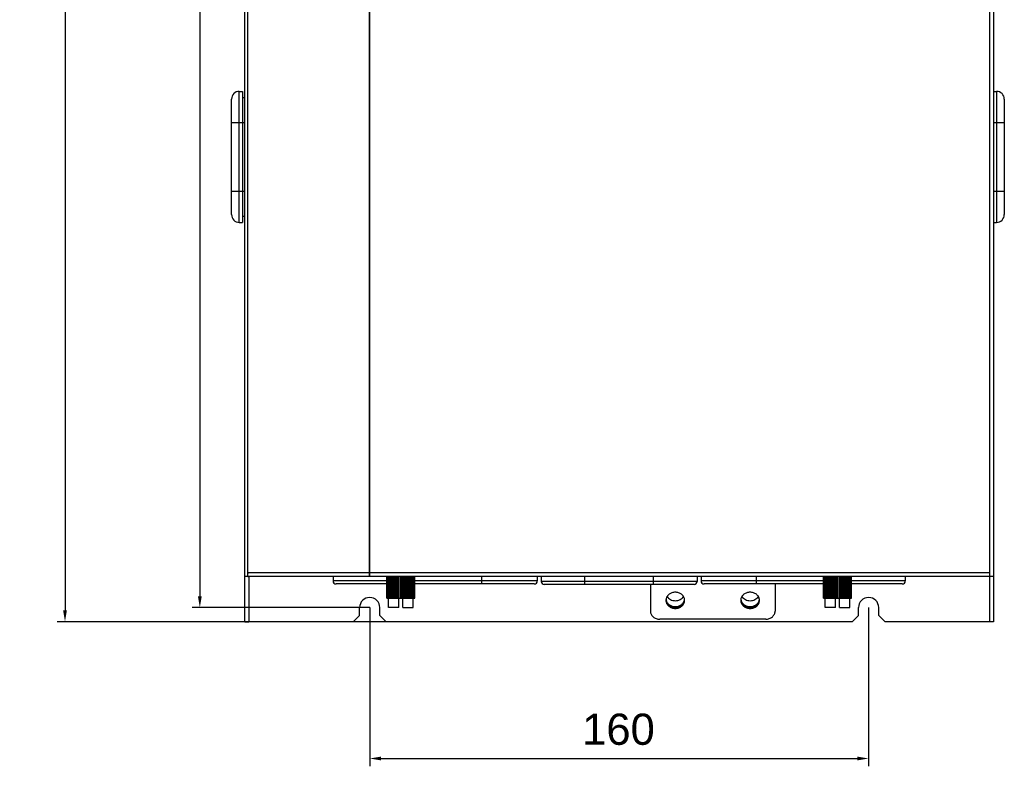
# Model space of a CAD drawing. Header units: millimetres. Extents: x 1117 to 38156, y -1945 to 7303.
# Tile 147 of 256: x 5308 to 5623, y 423 to 663. Entities that reach past the tile are written whole.
import ezdxf

# ---------------------------------------------------------------- set-up
doc = ezdxf.new("R2010")
doc.units = ezdxf.units.MM
doc.styles.get("Standard").update_dxf_attribs({"font": 'arial.ttf'})
doc.dimstyles.new('DIMSTYLE_1', dxfattribs={"dimtxt": 4.2, "dimasz": 3.6, "dimexe": 2.5, "dimexo": 0, "dimgap": 1.05, "dimtad": 1, "dimdsep": 46, "dimtxsty": 'Standard', "dimblk": '_FILLED', "dimblk1": '_FILLED', "dimblk2": '_FILLED', "dimcen": 0.09, "dimazin": 2, "dimtp": 0.01, "dimtm": 0.01, "dimtfac": 1, "dimtofl": 0, "dimtmove": 0, "dimatfit": 3, "dimldrblk": '_FILLED', "dimfxl": 0, "dimtolj": 1, "dimarcsym": 0})

# ---------------------------------------------------------------- blocks, each defined once
blk = doc.blocks.new('_FILLED')
at = {"color": 0, "linetype": 'ByBlock'}
blk.add_solid([(0, 0), (-1, 0.167), (-1, -0.167)], dxfattribs=at)
blk = doc.blocks.new('*D19')
at = {"color": 0, "linetype": 'Continuous', "lineweight": -2}
for p, q in [((5381.31, 887.6), (5319.71, 887.6)), ((5322.21, 884), (5322.21, 473.2)), ((5425.16, 469.6), (5319.71, 469.6))]:
    blk.add_line(p, q, dxfattribs=at)
at = {"layer": 'Defpoints', "color": 0, "linetype": 'Continuous'}
for p in [(5381.31, 887.6), (5322.21, 469.6), (5425.16, 469.6)]:
    blk.add_point(p, dxfattribs=at)
at = {"color": 0, "linetype": 'Continuous', "lineweight": -2, "xscale": 3.6, "yscale": 3.6, "zscale": 3.6}
for p, rotation in [((5322.21, 887.6), 90), ((5322.21, 469.6), 270)]:
    blk.add_blockref('_FILLED', p, dxfattribs=dict(at, rotation=rotation))
at = {"color": 0, "linetype": 'Continuous', "insert": (5307.83, 689.97), "char_height": 10, "width": 37.0125, "attachment_point": 2, "rotation": 90, "line_spacing_factor": 0.9}
blk.add_mtext('\\A1;418', dxfattribs=at)
blk = doc.blocks.new('*D22')
at = {"color": 0, "linetype": 'Continuous', "lineweight": -2}
for p, q in [((5419.91, 880.6), (5362.94, 880.6)), ((5365.44, 877), (5365.44, 477.7)), ((5419.91, 474.1), (5362.94, 474.1))]:
    blk.add_line(p, q, dxfattribs=at)
at = {"layer": 'Defpoints', "color": 0, "linetype": 'Continuous'}
for p in [(5419.91, 880.6), (5365.44, 474.1), (5419.91, 474.1)]:
    blk.add_point(p, dxfattribs=at)
at = {"color": 0, "linetype": 'Continuous', "lineweight": -2, "xscale": 3.6, "yscale": 3.6, "zscale": 3.6}
for p, rotation in [((5365.44, 880.6), 90), ((5365.44, 474.1), 270)]:
    blk.add_blockref('_FILLED', p, dxfattribs=dict(at, rotation=rotation))
at = {"color": 0, "linetype": 'Continuous', "insert": (5351.06, 695.85), "char_height": 10, "width": 61.6875, "attachment_point": 2, "rotation": 90, "line_spacing_factor": 0.9}
blk.add_mtext('\\A1;406.5', dxfattribs=at)
blk = doc.blocks.new('*D25')
at = {"color": 0, "linetype": 'Continuous', "lineweight": -2}
for p, q in [((5419.91, 474.1), (5419.91, 423.23)), ((5579.91, 474.1), (5579.91, 423.23)), ((5423.51, 425.73), (5576.31, 425.73))]:
    blk.add_line(p, q, dxfattribs=at)
at = {"layer": 'Defpoints', "color": 0, "linetype": 'Continuous'}
for p in [(5419.91, 474.1), (5579.91, 474.1), (5579.91, 425.73)]:
    blk.add_point(p, dxfattribs=at)
at = {"color": 0, "linetype": 'Continuous', "lineweight": -2, "xscale": 3.6, "yscale": 3.6, "zscale": 3.6, "rotation": 180}
blk.add_blockref('_FILLED', (5419.91, 425.73), dxfattribs=at)
at = {"color": 0, "linetype": 'Continuous', "lineweight": -2, "xscale": 3.6, "yscale": 3.6, "zscale": 3.6}
blk.add_blockref('_FILLED', (5579.91, 425.73), dxfattribs=at)
at = {"color": 0, "linetype": 'Continuous', "insert": (5499.69, 440.12), "char_height": 10, "width": 37.0125, "attachment_point": 2, "line_spacing_factor": 0.9}
blk.add_mtext('\\A1;160', dxfattribs=at)

msp = doc.modelspace()

# ---------------------------------------------------------------- linework, layer by layer
at = {"linetype": 'Continuous'}
for p, q in [((5379.911, 469.6), (5379.911, 887.6)), ((5619.911, 887.6), (5619.911, 469.6)), ((5380.814, 484.1), (5380.814, 874.6)), ((5419.84, 484.1), (5419.84, 874.6)), ((5419.983, 484.1), (5419.983, 874.6)), ((5618.711, 874.6), (5618.711, 484.1)), ((5378.111, 639.6), (5379.111, 639.6)), ((5378.111, 597.6), (5378.111, 639.6)), ((5379.111, 639.6), (5379.111, 597.6)), ((5619.911, 639.6), (5620.911, 639.6)), ((5620.911, 639.6), (5620.911, 597.6)), ((5375.611, 600.1), (5375.611, 637.1)), ((5379.111, 637.6), (5379.911, 637.6)), ((5623.411, 637.1), (5623.411, 600.1)), ((5375.611, 629.6), (5379.911, 629.6)), ((5619.911, 629.6), (5623.411, 629.6)), ((5375.611, 607.6), (5379.911, 607.6)), ((5619.911, 607.6), (5623.411, 607.6)), ((5378.111, 597.6), (5379.111, 597.6)), ((5379.111, 599.6), (5379.911, 599.6)), ((5619.911, 597.6), (5620.911, 597.6)), ((5380.814, 484.1), (5379.911, 484.1)), ((5419.84, 485.3), (5380.814, 485.3)), ((5380.814, 484.1), (5380.933, 484.1)), ((5619.911, 484.1), (5380.933, 484.1)), ((5381.111, 484.1), (5381.111, 469.6)), ((5408.161, 484.1), (5408.161, 482.7)), ((5618.711, 485.3), (5419.983, 485.3)), ((5425.412, 477.1), (5425.412, 484.1)), ((5425.44, 477.1), (5425.44, 484.1)), ((5425.489, 477.1), (5425.489, 484.1)), ((5425.596, 477.1), (5425.596, 484.1)), ((5425.701, 477.1), (5425.701, 484.1)), ((5425.883, 477.1), (5425.883, 484.1)), ((5426.041, 477.1), (5426.041, 484.1)), ((5426.293, 477.1), (5426.293, 484.1)), ((5426.498, 477.1), (5426.498, 484.1)), ((5426.813, 477.1), (5426.813, 484.1)), ((5427.06, 477.1), (5427.06, 484.1)), ((5427.426, 477.1), (5427.426, 484.1)), ((5427.647, 477.1), (5427.647, 484.1)), ((5427.707, 477.1), (5427.707, 484.1)), ((5428.116, 477.1), (5428.116, 484.1)), ((5428.275, 477.1), (5428.275, 484.1)), ((5428.422, 477.1), (5428.422, 484.1)), ((5428.86, 477.1), (5428.86, 484.1)), ((5428.953, 477.1), (5428.953, 484.1)), ((5429.182, 477.1), (5429.182, 484.1)), ((5429.635, 477.1), (5429.635, 484.1)), ((5429.66, 477.1), (5429.66, 484.1)), ((5429.96, 477.1), (5429.96, 484.1)), ((5429.964, 477.1), (5429.964, 484.1)), ((5430.419, 477.1), (5430.419, 484.1)), ((5430.671, 477.1), (5430.671, 484.1)), ((5430.745, 477.1), (5430.745, 484.1)), ((5431.188, 477.1), (5431.188, 484.1)), ((5431.359, 477.1), (5431.359, 484.1)), ((5431.5, 477.1), (5431.5, 484.1)), ((5431.918, 477.1), (5431.918, 484.1)), ((5432.003, 477.1), (5432.003, 484.1)), ((5432.207, 477.1), (5432.207, 484.1)), ((5432.587, 477.1), (5432.587, 484.1)), ((5432.844, 477.1), (5432.844, 484.1)), ((5433.175, 477.1), (5433.175, 484.1)), ((5433.392, 477.1), (5433.392, 484.1)), ((5433.663, 477.1), (5433.663, 484.1)), ((5433.835, 477.1), (5433.835, 484.1)), ((5434.038, 477.1), (5434.038, 484.1)), ((5434.158, 477.1), (5434.158, 484.1)), ((5434.287, 477.1), (5434.287, 484.1)), ((5434.352, 477.1), (5434.352, 484.1)), ((5434.403, 477.1), (5434.403, 484.1)), ((5434.411, 477.1), (5434.411, 484.1)), ((5455.911, 481.7), (5455.911, 484.1)), ((5473.661, 484.1), (5473.661, 482.7)), ((5474.911, 484.1), (5474.911, 482.5)), ((5488.911, 481.5), (5488.911, 484.1)), ((5510.911, 481.5), (5510.911, 484.1)), ((5524.911, 484.1), (5524.911, 482.5)), ((5526.161, 484.1), (5526.161, 482.7)), ((5543.911, 481.7), (5543.911, 484.1)), ((5565.412, 477.1), (5565.412, 484.1)), ((5565.44, 477.1), (5565.44, 484.1)), ((5565.489, 477.1), (5565.489, 484.1)), ((5565.596, 477.1), (5565.596, 484.1)), ((5565.701, 477.1), (5565.701, 484.1)), ((5565.883, 477.1), (5565.883, 484.1)), ((5566.041, 477.1), (5566.041, 484.1)), ((5566.293, 477.1), (5566.293, 484.1)), ((5566.498, 477.1), (5566.498, 484.1)), ((5566.813, 477.1), (5566.813, 484.1)), ((5567.06, 477.1), (5567.06, 484.1)), ((5567.426, 477.1), (5567.426, 484.1)), ((5567.647, 477.1), (5567.647, 484.1)), ((5567.707, 477.1), (5567.707, 484.1)), ((5568.116, 477.1), (5568.116, 484.1)), ((5568.275, 477.1), (5568.275, 484.1)), ((5568.422, 477.1), (5568.422, 484.1)), ((5568.86, 477.1), (5568.86, 484.1)), ((5568.953, 477.1), (5568.953, 484.1)), ((5569.182, 477.1), (5569.182, 484.1)), ((5569.635, 477.1), (5569.635, 484.1)), ((5569.66, 477.1), (5569.66, 484.1)), ((5569.96, 477.1), (5569.96, 484.1)), ((5569.964, 477.1), (5569.964, 484.1)), ((5570.419, 477.1), (5570.419, 484.1)), ((5570.671, 477.1), (5570.671, 484.1)), ((5570.745, 477.1), (5570.745, 484.1)), ((5571.188, 477.1), (5571.188, 484.1)), ((5571.359, 477.1), (5571.359, 484.1)), ((5571.5, 477.1), (5571.5, 484.1)), ((5571.918, 477.1), (5571.918, 484.1)), ((5572.003, 477.1), (5572.003, 484.1)), ((5572.207, 477.1), (5572.207, 484.1)), ((5572.587, 477.1), (5572.587, 484.1)), ((5572.844, 477.1), (5572.844, 484.1)), ((5573.175, 477.1), (5573.175, 484.1)), ((5573.392, 477.1), (5573.392, 484.1)), ((5573.663, 477.1), (5573.663, 484.1)), ((5573.835, 477.1), (5573.835, 484.1)), ((5574.038, 477.1), (5574.038, 484.1)), ((5574.158, 477.1), (5574.158, 484.1)), ((5574.287, 477.1), (5574.287, 484.1)), ((5574.352, 477.1), (5574.352, 484.1)), ((5574.403, 477.1), (5574.403, 484.1)), ((5574.411, 477.1), (5574.411, 484.1)), ((5591.661, 484.1), (5591.661, 482.7)), ((5618.711, 484.1), (5618.711, 469.6)), ((5425.412, 482.7), (5408.161, 482.7)), ((5425.412, 481.7), (5409.161, 481.7)), ((5473.661, 482.7), (5434.403, 482.7)), ((5472.661, 481.7), (5434.403, 481.7)), ((5524.911, 482.5), (5474.911, 482.5)), ((5523.911, 481.5), (5475.911, 481.5)), ((5509.911, 481.5), (5509.911, 472.976)), ((5565.412, 482.7), (5526.161, 482.7)), ((5565.412, 481.7), (5527.161, 481.7)), ((5549.911, 481.7), (5549.911, 472.976)), ((5591.661, 482.7), (5574.403, 482.7)), ((5590.661, 481.7), (5574.403, 481.7)), ((5425.412, 477.1), (5434.411, 477.1)), ((5425.969, 474.1), (5425.969, 477.1)), ((5429.236, 474.1), (5429.236, 477.1)), ((5430.586, 474.1), (5430.586, 477.1)), ((5433.854, 474.1), (5433.854, 477.1)), ((5565.412, 477.1), (5574.411, 477.1)), ((5565.969, 474.1), (5565.969, 477.1)), ((5569.236, 474.1), (5569.236, 477.1)), ((5570.586, 474.1), (5570.586, 477.1)), ((5573.854, 474.1), (5573.854, 477.1)), ((5416.661, 471.6), (5416.661, 474.1)), ((5423.161, 471.6), (5423.161, 474.1)), ((5429.236, 474.1), (5425.969, 474.1)), ((5430.586, 474.1), (5433.854, 474.1)), ((5569.236, 474.1), (5565.969, 474.1)), ((5570.586, 474.1), (5573.854, 474.1)), ((5576.661, 471.6), (5576.661, 474.1)), ((5583.161, 471.6), (5583.161, 474.1)), ((5414.661, 469.6), (5416.661, 471.6)), ((5423.161, 471.6), (5425.161, 469.6)), ((5574.661, 469.6), (5576.661, 471.6)), ((5583.161, 471.6), (5585.161, 469.6)), ((5379.911, 469.6), (5381.111, 469.6)), ((5414.661, 469.6), (5381.161, 469.6)), ((5574.661, 469.6), (5425.161, 469.6)), ((5546.911, 470.377), (5512.911, 470.377)), ((5618.661, 469.6), (5585.161, 469.6)), ((5619.911, 469.6), (5618.661, 469.6))]:
    msp.add_line(p, q, dxfattribs=at)
for centre, radius, start, end in [((5378.111, 637.1), 2.5, 90, 180), ((5620.911, 637.1), 2.5, 0, 90), ((5378.111, 600.1), 2.5, 180, 270), ((5620.911, 600.1), 2.5, 270, 0), ((5391.427, 484.497), 10.643, 175.67117, 177.11155), ((5428.843, 484.531), 9.033, 178.42437, 179.86775), ((5430.493, 484.491), 10.684, 177.09522, 178.45652), ((5430.686, 484.483), 10.877, 176.75428, 177.10286), ((5430.477, 484.496), 10.668, 175.92511, 176.75746), ((5430.06, 484.525), 10.249, 175.66295, 175.92244), ((5409.161, 482.7), 1, 180, 270), ((5472.661, 482.7), 1, 270, 0), ((5475.911, 482.5), 1, 180, 270), ((5523.911, 482.5), 1, 270, 0), ((5527.161, 482.7), 1, 180, 270), ((5590.661, 482.7), 1, 270, 0), ((5419.911, 474.1), 3.25, 0, 180), ((5579.911, 474.1), 3.25, 0, 180), ((5517.17, 476.439), 2.259, 172.32217, 179.98607), ((5517.178, 476.691), 2.267, 186.33828, 189.65873), ((5517.188, 477.043), 2.277, 187.67487, 192.17655), ((5517.203, 477.046), 2.292, 192.17814, 194.67455), ((5518.62, 477.046), 2.292, 345.32545, 347.82186), ((5518.634, 477.043), 2.277, 347.82345, 352.32513), ((5518.644, 476.691), 2.267, 350.34038, 353.66174), ((5518.653, 476.439), 2.259, 0.01393, 7.67783), ((5541.17, 476.439), 2.259, 172.32217, 179.98607), ((5541.178, 476.691), 2.267, 186.33828, 189.65873), ((5541.188, 477.043), 2.277, 187.67487, 192.17655), ((5541.203, 477.046), 2.292, 192.17814, 194.67455), ((5542.62, 477.046), 2.292, 345.32545, 347.82186), ((5542.634, 477.043), 2.277, 347.82345, 352.32513), ((5542.644, 476.691), 2.267, 350.34038, 353.66174), ((5542.653, 476.439), 2.259, 0.01393, 7.67783)]:
    msp.add_arc(centre, radius, start, end, dxfattribs=at)
for points, knots in [([(5419.84, 484.1), (5419.837, 484.1), (5419.832, 484.113), (5419.828, 484.134), (5419.822, 484.172), (5419.816, 484.249), (5419.811, 484.378), (5419.81, 484.488), (5419.81, 484.552)], [0, 0, 0, 0, 0.0209152, 0.0719199, 0.1545682, 0.268134, 0.5825489, 1, 1, 1, 1]), ([(5520.891, 476.741), (5520.849, 477.056), (5520.62, 477.687), (5519.929, 478.439), (5518.985, 478.926), (5517.911, 479.094), (5516.837, 478.926), (5515.894, 478.439), (5515.202, 477.687), (5514.974, 477.056), (5514.931, 476.741)], [0, 0, 0, 0, 0.1168455, 0.2390723, 0.3675319, 0.5, 0.6324681, 0.7609277, 0.8831545, 1, 1, 1, 1]), ([(5515.282, 477.679), (5515.412, 477.473), (5515.741, 477.091), (5516.376, 476.662), (5517.117, 476.392), (5517.911, 476.301), (5518.706, 476.392), (5519.446, 476.662), (5520.081, 477.091), (5520.41, 477.473), (5520.541, 477.679)], [0, 0, 0, 0, 0.1190541, 0.2427035, 0.3702476, 0.5000001, 0.6297525, 0.7572966, 0.8809459, 1, 1, 1, 1]), ([(5544.891, 476.741), (5544.849, 477.056), (5544.62, 477.687), (5543.929, 478.439), (5542.985, 478.926), (5541.911, 479.094), (5540.837, 478.926), (5539.894, 478.439), (5539.202, 477.687), (5538.974, 477.056), (5538.931, 476.741)], [0, 0, 0, 0, 0.1168455, 0.2390723, 0.3675319, 0.5, 0.6324681, 0.7609277, 0.8831545, 1, 1, 1, 1]), ([(5539.282, 477.679), (5539.412, 477.473), (5539.741, 477.091), (5540.376, 476.662), (5541.117, 476.392), (5541.911, 476.301), (5542.706, 476.392), (5543.446, 476.662), (5544.081, 477.091), (5544.41, 477.473), (5544.541, 477.679)], [0, 0, 0, 0, 0.1190541, 0.2427035, 0.3702476, 0.5000001, 0.6297525, 0.7572966, 0.8809459, 1, 1, 1, 1]), ([(5514.911, 476.44), (5514.911, 476.1), (5515.076, 475.396), (5515.759, 474.534), (5516.754, 473.971), (5517.911, 473.776), (5519.068, 473.971), (5520.063, 474.534), (5520.746, 475.396), (5520.911, 476.1), (5520.911, 476.44)], [0, 0, 0, 0, 0.1166084, 0.2383, 0.3668361, 0.5, 0.6331639, 0.7617, 0.8833916, 1, 1, 1, 1]), ([(5514.943, 476.311), (5514.969, 476.158), (5515.054, 475.853), (5515.271, 475.427), (5515.572, 475.042), (5516.074, 474.594), (5516.859, 474.198), (5517.911, 474.037), (5518.963, 474.198), (5519.748, 474.594), (5520.251, 475.042), (5520.551, 475.427), (5520.768, 475.853), (5520.853, 476.157), (5520.879, 476.311)], [0, 0, 0, 0, 0.0581255, 0.1172632, 0.1777822, 0.2398638, 0.3680093, 0.4999997, 0.6319901, 0.7601359, 0.8222176, 0.8827366, 0.9418745, 1, 1, 1, 1]), ([(5514.985, 476.465), (5515.061, 476.177), (5515.333, 475.615), (5516.022, 474.959), (5516.914, 474.538), (5517.911, 474.393), (5518.909, 474.538), (5519.8, 474.959), (5520.489, 475.615), (5520.762, 476.177), (5520.837, 476.465)], [0, 0, 0, 0, 0.1172572, 0.2399385, 0.3682354, 0.5, 0.6317646, 0.7600615, 0.8827428, 1, 1, 1, 1]), ([(5538.911, 476.44), (5538.911, 476.1), (5539.076, 475.396), (5539.759, 474.534), (5540.754, 473.971), (5541.911, 473.776), (5543.068, 473.971), (5544.063, 474.534), (5544.746, 475.396), (5544.911, 476.1), (5544.911, 476.44)], [0, 0, 0, 0, 0.1166084, 0.2383, 0.3668361, 0.5, 0.6331639, 0.7617, 0.8833916, 1, 1, 1, 1]), ([(5538.943, 476.311), (5538.969, 476.158), (5539.054, 475.853), (5539.271, 475.427), (5539.572, 475.042), (5540.074, 474.594), (5540.859, 474.198), (5541.911, 474.037), (5542.963, 474.198), (5543.748, 474.594), (5544.251, 475.042), (5544.551, 475.427), (5544.768, 475.853), (5544.853, 476.157), (5544.879, 476.311)], [0, 0, 0, 0, 0.0581255, 0.1172632, 0.1777822, 0.2398638, 0.3680093, 0.4999997, 0.6319901, 0.7601359, 0.8222176, 0.8827366, 0.9418745, 1, 1, 1, 1]), ([(5538.985, 476.465), (5539.061, 476.177), (5539.333, 475.615), (5540.022, 474.959), (5540.914, 474.538), (5541.911, 474.393), (5542.909, 474.538), (5543.8, 474.959), (5544.489, 475.615), (5544.762, 476.177), (5544.837, 476.465)], [0, 0, 0, 0, 0.1172572, 0.2399385, 0.3682354, 0.5, 0.6317646, 0.7600615, 0.8827428, 1, 1, 1, 1]), ([(5509.911, 472.976), (5509.911, 472.635), (5510.076, 471.932), (5510.759, 471.07), (5511.753, 470.507), (5512.523, 470.377), (5512.911, 470.377)], [0, 0, 0, 0, 0.2332163, 0.4765999, 0.7336734, 1, 1, 1, 1]), ([(5546.911, 470.377), (5547.3, 470.377), (5548.069, 470.507), (5549.063, 471.07), (5549.746, 471.932), (5549.911, 472.635), (5549.911, 472.976)], [0, 0, 0, 0, 0.2663266, 0.5234001, 0.7667837, 1, 1, 1, 1])]:
    msp.add_open_spline(points, degree=3, knots=knots, dxfattribs=at)

# ---------------------------------------------------------------- dimensions: what is measured, and where the dimension line sits
for base, p1, p2, picture, middle in [((5322.214, 469.6), (5381.311, 887.6), (5425.161, 469.6), '*D19', (5322.214, 689.973)), ((5365.44, 474.1), (5419.911, 880.6), (5419.911, 474.1), '*D22', (5365.44, 695.847))]:
    dim = msp.add_linear_dim(base=base, p1=p1, p2=p2, angle=270, dimstyle='DIMSTYLE_1', override={"dimtxt": 10}, dxfattribs=at)
    dim.commit()
    dim.dimension.update_dxf_attribs({"geometry": picture, "text_midpoint": middle, "dimtype": 160})
dim = msp.add_linear_dim(base=(5579.911, 425.734), p1=(5419.911, 474.1), p2=(5579.911, 474.1), dimstyle='DIMSTYLE_1', override={"dimtxt": 10}, dxfattribs=at)
dim.commit()
dim.dimension.update_dxf_attribs({"geometry": '*D25', "text_midpoint": (5499.695, 425.734), "dimtype": 160})

doc.saveas('drawing.dxf')
